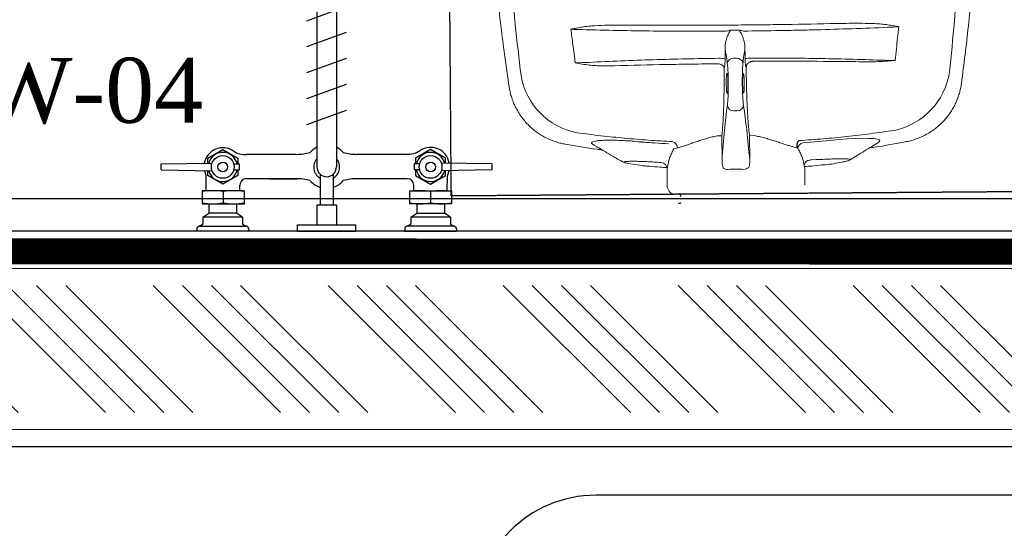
# Model space of a CAD drawing. Header units: millimetres. Extents: x 1277566 to 1493426, y 1039116 to 1145896.
# Tile 80 of 151: x 1372464 to 1373222, y 1133593 to 1133985. Entities that reach past the tile are written whole.
import ezdxf

# ---------------------------------------------------------------- set-up
doc = ezdxf.new("R2010")
doc.units = ezdxf.units.MM
doc.linetypes.add('11aa1PB-bd$0$11aa1PB-af$0$TRATTEGGIATA', pattern=[0.75, 0.5, -0.25])
for name, color, linetype, lineweight in [('CIVIL WALL HATCH', 7, 'Continuous', 5), ('CKD Dimensions', 3, 'Continuous', 0), ('CKD Equipments', 252, 'Continuous', 0), ('FRONT COUNTER', 214, 'Continuous', 18), ('L5', 7, 'Continuous', 25), ('PLASTER', 252, 'Continuous', 9), ('tile finish', 32, 'Continuous', 9)]:
    doc.layers.add(name, color=color, linetype=linetype, lineweight=lineweight)
for name, color, linetype in [('Equipment Name', 8, 'Continuous'), ('FAINTEQUIP', 253, 'Continuous'), ('kitchen equip1', 8, 'Continuous'), ('L11', 6, 'Continuous'), ('TEXT50', 7, 'Continuous')]:
    doc.layers.add(name, color=color, linetype=linetype)
doc.styles.add('CKD_Dimension Text', font='BOOKOS.TTF')

# ---------------------------------------------------------------- blocks, each defined once
blk = doc.blocks.new('G$C4DC229AB')
at = {"linetype": 'Continuous', "lineweight": 0}
for p, q in [((473.73, 640.57), (473.73, 640.59)), ((535.04, 632.46), (535.04, 632.46)), ((548.15, 615.51), (548.15, 615.51)), ((571.62, 605.74), (571.76, 605.73)), ((576.02, 602.55), (575.73, 602.8)), ((577.05, 601.52), (576.02, 602.55)), ((576.85, 601.75), (576.4, 602.17)), ((568.77, 584.57), (582.51, 568.56)), ((607.85, 588.79), (597.49, 581.18)), ((616.45, 587.87), (672.32, 511.86)), ((588.11, 567.61), (589.11, 564.97)), ((617.15, 543.07), (602.15, 532.04)), ((602.15, 532.04), (600, 534.97)), ((614.76, 514.88), (629.76, 525.9)), ((676.3, 518.11), (674.97, 519.38)), ((675.24, 519.8), (676.7, 518.39)), ((676.3, 518.11), (676.31, 518.1)), ((593.75, 511.1), (592.27, 513.11)), ((616.92, 511.95), (614.76, 514.88)), ((660.27, 495.76), (670.63, 503.38)), ((672.28, 505.48), (672.9, 506.97)), ((561.06, 499.12), (560.91, 498.73)), ((585.25, 498.87), (585.27, 498.87)), ((560.89, 487.18), (559.63, 488.89)), ((570.66, 485.46), (571.08, 485.49)), ((642.3, 492.6), (644.52, 490.86)), ((658.75, 489.01), (659.05, 488.52)), ((674.26, 468.89), (671.96, 473.26)), ((674.26, 468.89), (674.41, 468.54)), ((690.57, 420.85), (690.57, 420.85)), ((680.02, 359.91), (680.01, 359.91))]:
    blk.add_line(p, q, dxfattribs=at)
at = {"linetype": 'Continuous', "lineweight": 0, "flags": 128}
blk.add_lwpolyline([(548.14, 615.48), (547.75, 615.66), (546.62, 615.73), (546.26, 614.94), (546.68, 613.35), (547.91, 610.92), (549.85, 607.81), (552.57, 603.95), (555.89, 599.61), (559.86, 594.72), (564.1, 589.77), (568.76, 584.57), (568.76, 584.57), (568.76, 584.57)], dxfattribs=at)
at = {"linetype": 'Continuous', "lineweight": 0}
for centre, radius, start, end in [((497.04, 580.16), 53.92, 47.38659, 117.25573), ((593.86, 583.88), 4.95, 219.74975, 293.86303), ((464.68, 582.8), 7.29, 287.9491, 288.27179), ((586.23, 573.45), 6.14, 232.73703, 287.83062), ((620.69, 539.73), 6.43, 37.3313, 75.51159), ((627.64, 530.27), 6.43, 357.11899, 35.29928), ((672.35, 515.19), 2, 126.31529, 216.31529), ((674.82, 519.18), 0.25, 46.31529, 127.23469), ((588.24, 510.27), 4.93, 35.1623, 118.39819), ((589.84, 508.11), 4.93, 314.23239, 37.46827), ((668.29, 508.9), 5, 337.27905, 36.31529), ((667.67, 507.41), 5, 306.31529, 337.27905), ((568.39, 508.45), 18.59, 213.53841, 228.51285), ((563.41, 491.95), 4.86, 137.88022, 218.91774), ((662.92, 491.62), 4.92, 122.59326, 212.00344), ((564.93, 489.88), 4.86, 213.71284, 294.75036), ((645.45, 488.5), 5.17, 127.50011, 202.12394), ((582.19, 489.72), 18.61, 204.13446, 219.08831), ((629.31, 400.19), 53.92, 315.37529, 25.24355)]:
    blk.add_arc(centre, radius, start, end, dxfattribs=at)
for centre, major_axis, start_param, end_param in [((755.67, 625.74), (192.12, 141.21), 2.309725, 2.586364), ((750.02, 633.43), (192.12, 141.21), 3.696821, 3.973461), ((571.66, 505.29), (16.12, 11.84), 3.824132, 5.727956), ((580.13, 493.77), (16.12, 11.84), 0.555229, 2.459054), ((565.13, 500.67), (12.09, 8.88), 3.449035, 3.871858), ((489.88, 435.73), (95.09, 69.89), 0.682539, 0.730265), ((489.33, 436.48), (95.09, 69.89), 5.55292, 5.600646), ((573.77, 488.91), (12.09, 8.88), 2.411328, 2.834153)]:
    blk.add_ellipse(centre, major_axis=major_axis, ratio=0.087489, start_param=start_param, end_param=end_param, dxfattribs=at)
for points, knots in [([(535.1, 632.52), (535.03, 632.59), (534.06, 633.56), (532, 635.26), (528.93, 637.58), (525.67, 639.65), (522.27, 641.48), (518.62, 643.12), (514.74, 644.51), (510.67, 645.62), (506.58, 646.39), (502.49, 646.83), (498.43, 646.95), (494.42, 646.77), (490.48, 646.3), (486.63, 645.54), (482.89, 644.51), (479.29, 643.22), (476.23, 641.91), (474.42, 640.94), (473.73, 640.56)], [0, 0, 0, 0, 0.0043, 0.062427, 0.120682, 0.179038, 0.237474, 0.295974, 0.360442, 0.424188, 0.487097, 0.549223, 0.610606, 0.671276, 0.731251, 0.79054, 0.849146, 0.907063, 0.964275, 1, 1, 1, 1]), ([(473.74, 640.56), (460.83, 633.52), (434.17, 618.97), (394.62, 595.42), (362.23, 575.25), (343.61, 562.65), (344.71, 563.39)], [0, 0, 0, 0, 0.27832, 0.574596, 0.870871, 1, 1, 1, 1]), ([(555.67, 612.37), (554.79, 613.29), (548.16, 620.24), (541.16, 626.8), (535.08, 632.5)], [0, 0, 0, 0, 0.132817, 1, 1, 1, 1]), ([(404.44, 587.4), (415.64, 594.43), (426.9, 601.34), (449.53, 614.9), (460.91, 621.56), (472.35, 628.09)], [0, 0, 0, 0, 0.5, 0.5, 1, 1, 1, 1]), ([(533.54, 619.84), (537.79, 615.47), (546.3, 606.74), (558.74, 593.21), (570.97, 579.41), (578.89, 569.94), (582.85, 565.21)], [0, 0, 0, 0, 0.249503, 0.499006, 0.749503, 1, 1, 1, 1]), ([(571.76, 605.74), (569.79, 606.54), (565.81, 608.16), (559.77, 610.66), (553.87, 613.12), (550.01, 614.73), (548.18, 615.5)], [0, 0, 0, 0, 0.2528454, 0.5089886, 0.7672662, 1, 1, 1, 1]), ([(589.33, 581.55), (589.33, 581.55), (587.8, 582.33), (586.32, 585.83), (582.94, 589.39), (580.09, 593.21), (577.47, 596.56), (575.25, 599.55), (573.49, 602.01), (572.22, 603.93), (571.53, 605.19), (571.32, 605.81), (571.55, 605.76), (571.62, 605.74)], [0, 0, 0, 0, 0.000001, 0.102794, 0.208141, 0.312848, 0.420372, 0.524648, 0.631769, 0.736112, 0.843311, 0.947618, 1, 1, 1, 1]), ([(575.75, 602.82), (575.46, 603.09), (574.7, 603.78), (573.82, 604.51), (572.96, 605.12), (572.37, 605.5), (571.89, 605.7), (571.77, 605.75)], [0, 0, 0, 0, 0.216023, 0.560392, 0.763973, 0.942309, 1, 1, 1, 1]), ([(587.74, 590.43), (587.19, 591.1), (583.84, 595.17), (580.14, 598.63), (577.05, 601.52)], [0, 0, 0, 0, 0.163282, 1, 1, 1, 1]), ([(596.66, 580.18), (596.56, 580.3), (596.47, 580.41), (596.38, 580.52), (595.27, 581.88), (592.49, 585.27), (589.51, 588.49), (587.72, 590.41)], [-0.033141, -0.033141, -0.033141, -0.033141, 0, 0, 0, 0.400839, 1, 1, 1, 1]), ([(552.9, 498.19), (547.92, 505.02), (542.99, 511.87), (533.21, 525.57), (528.36, 532.43), (518.78, 546.13), (514.05, 552.96), (504.74, 566.56), (500.15, 573.33), (495.64, 580.07)], [0, 0, 0, 0, 0.25, 0.25, 0.5, 0.5, 0.75, 0.75, 1, 1, 1, 1]), ([(508.03, 564.87), (506.18, 567.54), (504.31, 570.19), (501.47, 574.12), (500.52, 575.43), (498.58, 578.01), (497.6, 579.29), (496.59, 580.55)], [0, 0, 0, 0, 0.5, 0.5, 0.75, 0.75, 1, 1, 1, 1]), ([(595.86, 579.35), (595.04, 578.51), (594.26, 577.64), (592.78, 575.83), (592.09, 574.89), (590.79, 572.93), (590.18, 571.92), (589.07, 569.82), (588.56, 568.73), (588.11, 567.61)], [0, 0, 0, 0, 0.25, 0.25, 0.5, 0.5, 0.75, 0.75, 1, 1, 1, 1]), ([(590.05, 580.71), (589.8, 580.98), (589.55, 581.25), (589.33, 581.55), (589.33, 581.55)], [0, 0, 0, 0, 0.9999461, 1, 1, 1, 1]), ([(597.49, 581.18), (597.26, 580.88), (597.11, 580.69), (596.61, 580.13), (596.28, 579.77), (595.86, 579.35)], [0, 0, 0, 0, 0.5, 0.5, 1, 1, 1, 1]), ([(466.92, 575.86), (466.9, 575.92), (466.88, 575.99), (466.86, 576.05), (466.86, 576.06), (466.86, 576.07), (466.85, 576.08)], [0, 0, 0, 0, 0.0002012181, 0.0002012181, 0.0002012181, 0.0002381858, 0.0002381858, 0.0002381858, 0.0002381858]), ([(466.96, 575.87), (466.93, 575.93), (466.9, 575.99), (466.87, 576.05), (466.86, 576.06), (466.86, 576.07), (466.85, 576.08)], [0, 0, 0, 0, 0.0002027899, 0.0002027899, 0.0002027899, 0.000241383, 0.000241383, 0.000241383, 0.000241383]), ([(470.61, 568.2), (469.98, 569.47), (469.35, 570.74), (468.42, 572.65), (468.11, 573.29), (467.66, 574.25), (467.5, 574.57), (467.28, 575.05), (467.2, 575.21), (467.09, 575.45), (467.06, 575.53), (466.99, 575.7), (466.95, 575.78), (466.92, 575.86)], [0, 0, 0, 0, 0.5, 0.5, 0.75, 0.75, 0.875, 0.875, 0.9375, 0.9375, 0.96875, 0.96875, 1, 1, 1, 1]), ([(472.22, 569.3), (483.46, 555.08), (494.73, 540.6), (508.82, 522.16), (511.64, 518.45), (517.27, 511.03), (520.08, 507.3), (528.49, 496.1), (534.07, 488.6), (539.64, 481.06)], [0, 0, 0, 0, 0.5, 0.5, 0.625, 0.625, 0.75, 0.75, 1, 1, 1, 1]), ([(492.99, 535.59), (490.99, 538.23), (489, 540.88), (485.08, 546.2), (483.13, 548.87), (479.33, 554.26), (477.46, 556.97), (474.76, 561.1), (473.87, 562.5), (472.6, 564.61), (472.18, 565.31), (471.38, 566.74), (470.98, 567.47), (470.61, 568.2)], [0, 0, 0, 0, 0.25, 0.25, 0.5, 0.5, 0.75, 0.75, 0.875, 0.875, 0.9375, 0.9375, 1, 1, 1, 1]), ([(589.11, 564.97), (589.42, 564.19), (590.03, 562.63), (590.97, 559.84), (591.97, 556.75), (593.02, 553.4), (594.15, 549.89), (595.39, 546.22), (596.79, 542.4), (598.31, 538.62), (599.46, 536.13), (600, 534.97)], [0, 0, 0, 0, 0.110862, 0.221742, 0.336208, 0.450686, 0.561628, 0.67257, 0.786427, 0.900273, 1, 1, 1, 1]), ([(622.29, 545.95), (621.64, 545.71), (619.76, 544.99), (618.18, 543.82), (617.15, 543.07)], [0, 0, 0, 0, 0.3484193, 1, 1, 1, 1]), ([(632.88, 533.99), (631.53, 535.44), (630.26, 536.98), (627.87, 540.23), (626.78, 541.9), (625.8, 543.63)], [0, 0, 0, 0, 0.5, 0.5, 1, 1, 1, 1]), ([(585.54, 409.68), (578.01, 420.25), (570.42, 430.83), (555.15, 451.94), (547.46, 462.48), (535.87, 478.25), (531.99, 483.5), (524.23, 493.98), (520.34, 499.21), (508.66, 514.86), (500.84, 525.25), (492.99, 535.59)], [0, 0, 0, 0, 0.25, 0.25, 0.5, 0.5, 0.625, 0.625, 0.75, 0.75, 1, 1, 1, 1]), ([(602.15, 532.04), (601.04, 531.02), (599.19, 529.32), (596.13, 526.64), (593.28, 524.21), (590.18, 521.63), (586.89, 518.95), (583.45, 516.2), (579.87, 513.39), (576.14, 510.5), (573.55, 508.54), (572.26, 507.56)], [0, 0, 0, 0, 0.1578809, 0.261641, 0.3654014, 0.4721602, 0.5789187, 0.6826798, 0.7864408, 0.8932205, 1, 1, 1, 1]), ([(629.76, 525.9), (630.35, 526.33), (631.43, 527.12), (632.9, 528.46), (633.67, 529.45), (634.06, 529.95)], [0, 0, 0, 0, 0.374373, 0.684718, 1, 1, 1, 1]), ([(566.09, 500.32), (566.27, 500.54), (566.62, 500.98), (567.96, 502.17), (569.72, 503.6), (571.51, 504.96), (573.32, 506.26), (575.09, 507.47), (576.72, 508.48), (577.69, 509.02), (577.86, 509.04), (577.88, 509.04)], [0, 0, 0, 0, 0.12873, 0.257, 0.385041, 0.513034, 0.593354, 0.721934, 0.850956, 0.980313, 1, 1, 1, 1]), ([(577.88, 509.04), (578.06, 509.09), (578.45, 509.21), (578.2, 508.76), (577.33, 507.88), (575.87, 506.61), (574.18, 505.27), (573.03, 504.41), (572.56, 504.06)], [0, 0, 0, 0, 0.154069, 0.335329, 0.515993, 0.696154, 0.875964, 1, 1, 1, 1]), ([(582.47, 493.66), (584.4, 495.03), (587.61, 497.31), (592.01, 500.36), (595.73, 502.89), (599.36, 505.32), (602.85, 507.6), (606.13, 509.69), (609.21, 511.61), (612.13, 513.37), (613.89, 514.37), (614.76, 514.88)], [0, 0, 0, 0, 0.155431, 0.25949, 0.363548, 0.470649, 0.57775, 0.681803, 0.785857, 0.892928, 1, 1, 1, 1]), ([(616.92, 511.95), (617.86, 511.09), (619.87, 509.27), (622.96, 506.74), (626.17, 504.28), (629.33, 501.97), (632.37, 499.83), (635.22, 497.84), (637.85, 495.99), (640.28, 494.23), (641.63, 493.15), (642.3, 492.6)], [0, 0, 0, 0, 0.099727, 0.210626, 0.321535, 0.435425, 0.549315, 0.660296, 0.771268, 0.885644, 1, 1, 1, 1]), ([(568.98, 501.59), (568.68, 501.4), (567.78, 500.81), (566.73, 500.24), (565.96, 499.94), (566.05, 500.19), (566.09, 500.32)], [0, 0, 0, 0, 0.138475, 0.425595, 0.712972, 1, 1, 1, 1]), ([(572.56, 504.06), (572.34, 503.9), (571.44, 503.25), (570.53, 502.61), (569.56, 501.96), (569.27, 501.78), (568.98, 501.59)], [0, 0, 0, 0, 0.170805, 0.715603, 0.716948, 1, 1, 1, 1]), ([(554.56, 500.19), (554.77, 499.95), (555.01, 499.73), (555.51, 499.33), (555.78, 499.16), (556.34, 498.86), (556.62, 498.74), (557.21, 498.55), (557.51, 498.48), (558.1, 498.39), (558.4, 498.38), (558.98, 498.4), (559.26, 498.43), (559.81, 498.55), (560.08, 498.63), (560.46, 498.79), (560.59, 498.85), (560.83, 498.97), (560.95, 499.05), (561.06, 499.12)], [0, 0, 0, 0, 0.125, 0.125, 0.25, 0.25, 0.375, 0.375, 0.5, 0.5, 0.625, 0.625, 0.75, 0.75, 0.875, 0.875, 0.9375, 0.9375, 1, 1, 1, 1]), ([(560.91, 498.73), (560.86, 498.61), (560.71, 498.42), (560.19, 497.89), (559.85, 497.56), (558.97, 496.8), (558.47, 496.38), (557.32, 495.47), (556.72, 495.01), (556.08, 494.53)], [0, 0, 0, 0, 0.25, 0.25, 0.5, 0.5, 0.75, 0.75, 1, 1, 1, 1]), ([(580.02, 493.91), (579.54, 493.56), (578.36, 492.7), (576.55, 491.48), (574.88, 490.44), (573.77, 489.87), (573.28, 489.75), (573.45, 490.02), (573.51, 490.11)], [0, 0, 0, 0, 0.132098, 0.323567, 0.515414, 0.707812, 0.900839, 1, 1, 1, 1]), ([(573.51, 490.11), (573.53, 490.17), (573.6, 490.36), (574.47, 491.2), (575.96, 492.49), (577.66, 493.83), (579.47, 495.19), (581.34, 496.52), (583.25, 497.79), (584.78, 498.7), (585.29, 498.91), (585.54, 499.01)], [0, 0, 0, 0, 0.060949, 0.185979, 0.310678, 0.434944, 0.512561, 0.636279, 0.760031, 0.884003, 1, 1, 1, 1]), ([(585.54, 499.01), (585.57, 499.02), (585.9, 499.17), (585.93, 498.99), (585.53, 498.42), (584.38, 497.34), (582.71, 495.95), (581.15, 494.74), (580.24, 494.07), (580.02, 493.91)], [0, 0, 0, 0, 0.0125521, 0.1986893, 0.3850478, 0.5712562, 0.7570178, 0.9421233, 1, 1, 1, 1]), ([(644.52, 490.86), (645.72, 490.96), (646.91, 491.12), (649.25, 491.55), (650.4, 491.83), (652.65, 492.48), (653.76, 492.87), (655.93, 493.73), (656.99, 494.22), (658.04, 494.75)], [0, 0, 0, 0, 0.25, 0.25, 0.5, 0.5, 0.75, 0.75, 1, 1, 1, 1]), ([(658.04, 494.75), (658.57, 495.03), (659.01, 495.24), (659.69, 495.54), (659.92, 495.63), (660.27, 495.76)], [0, 0, 0, 0, 0.5, 0.5, 1, 1, 1, 1]), ([(666.16, 483.68), (664.86, 485.96), (662.68, 489.77), (660.27, 493.44), (659.3, 494.91)], [0, 0, 0, 0, 0.598702, 1, 1, 1, 1]), ([(549.55, 489.66), (548.77, 489.12), (548.06, 488.51), (546.71, 487.2), (546.08, 486.5), (544.88, 485.05), (544.31, 484.29), (543.51, 483.11), (543.25, 482.71), (542.77, 481.89), (542.54, 481.47), (542.34, 481.03)], [0, 0, 0, 0, 0.25, 0.25, 0.5, 0.5, 0.75, 0.75, 0.875, 0.875, 1, 1, 1, 1]), ([(549.55, 489.66), (550.01, 489.93), (550.46, 490.19), (551.29, 490.65), (551.67, 490.86), (552.75, 491.41), (553.35, 491.69), (553.84, 491.88)], [0, 0, 0, 0, 0.25, 0.25, 0.5, 0.5, 1, 1, 1, 1]), ([(565.21, 482.11), (565.86, 482.58), (566.48, 483.01), (567.69, 483.83), (568.24, 484.19), (569.23, 484.8), (569.64, 485.03), (570.3, 485.36), (570.53, 485.45), (570.66, 485.46)], [0, 0, 0, 0, 0.25, 0.25, 0.5, 0.5, 0.75, 0.75, 1, 1, 1, 1]), ([(571.62, 479.86), (571.44, 480.13), (571.29, 480.41), (571.01, 480.97), (570.88, 481.26), (570.68, 481.83), (570.6, 482.1), (570.47, 482.65), (570.43, 482.92), (570.39, 483.43), (570.39, 483.67), (570.43, 484.13), (570.47, 484.34), (570.58, 484.73), (570.66, 484.91), (570.8, 485.15), (570.85, 485.23), (570.96, 485.37), (571.02, 485.43), (571.08, 485.49)], [0, 0, 0, 0, 0.125, 0.125, 0.25, 0.25, 0.375, 0.375, 0.5, 0.5, 0.625, 0.625, 0.75, 0.75, 0.875, 0.875, 0.9375, 0.9375, 1, 1, 1, 1]), ([(640.66, 486.55), (643.98, 481.38), (650.62, 471.04), (660.14, 455.27), (669.35, 439.34), (675.17, 428.57), (678.08, 423.19)], [0, 0, 0, 0, 0.249503, 0.499005, 0.749503, 1, 1, 1, 1]), ([(643.76, 485.23), (645.66, 482.27), (647.54, 479.3), (650.34, 474.82), (651.73, 472.58), (653.34, 469.96), (654.14, 468.65), (654.48, 468.08), (654.71, 467.71), (654.82, 467.52), (654.93, 467.33)], [0, 0, 0, 0, 0.5, 0.5, 0.75, 0.875, 0.9375, 0.96875, 0.96875, 1, 1, 1, 1]), ([(659.05, 488.52), (659.91, 487.16), (661.65, 484.38), (664.2, 480.43), (666.66, 476.71), (668.91, 473.42), (670.92, 470.58), (672.61, 468.32), (673.95, 466.67), (674.88, 465.71), (675.4, 465.43), (675.47, 465.88), (675.13, 466.98), (674.55, 468.25), (674.26, 468.89)], [0, 0, 0, 0, 0.0820775, 0.1665466, 0.2486247, 0.333071, 0.415408, 0.5001276, 0.5825184, 0.6672865, 0.7498339, 0.8347659, 0.9162327, 1, 1, 1, 1]), ([(542.34, 481.03), (542.12, 480.53), (541.89, 480.04), (541.44, 479.07), (541.22, 478.58), (540.99, 478.1)], [0, 0, 0, 0, 0.5, 0.5, 1, 1, 1, 1]), ([(562.01, 480.76), (561.69, 480.35), (561.24, 479.86), (560.39, 479), (560.08, 478.69), (559.39, 478.04), (559.01, 477.69), (558.61, 477.33)], [0, 0, 0, 0, 0.5, 0.5, 0.75, 0.75, 1, 1, 1, 1]), ([(628.8, 398.89), (623.71, 405.22), (618.61, 411.62), (608.43, 424.56), (603.33, 431.09), (593.13, 444.31), (588.02, 451), (577.85, 464.43), (572.79, 471.19), (567.75, 477.98)], [0, 0, 0, 0, 0.25, 0.25, 0.5, 0.5, 0.75, 0.75, 1, 1, 1, 1]), ([(571.77, 479.62), (575.7, 474.31), (579.64, 469.01), (587.52, 458.43), (591.47, 453.15), (603.33, 437.37), (611.26, 426.9), (619.22, 416.5)], [0, 0, 0, 0, 0.25, 0.25, 0.5, 0.5, 1, 1, 1, 1]), ([(671.96, 473.26), (670.72, 475.82), (669, 479.34), (666.78, 482.76), (666.18, 483.69)], [0, 0, 0, 0, 0.7275248, 1, 1, 1, 1]), ([(548.22, 473.03), (547.68, 472.96), (547.15, 472.89), (546.08, 472.76), (545.55, 472.69), (545.02, 472.62)], [0, 0, 0, 0, 0.5, 0.5, 1, 1, 1, 1]), ([(547.45, 470.43), (550.22, 466.65), (552.98, 462.85), (558.49, 455.26), (561.24, 451.46), (569.43, 440.08), (574.83, 432.5), (590.84, 409.83), (601.29, 394.78), (611.5, 379.79)], [0, 0, 0, 0, 0.125, 0.125, 0.25, 0.25, 0.5, 0.5, 1, 1, 1, 1]), ([(548.22, 473.03), (548.7, 473.08), (549.17, 473.18), (550.1, 473.4), (550.56, 473.52), (551.92, 473.93), (552.82, 474.25), (554.56, 474.96), (555.41, 475.35), (557.06, 476.25), (557.86, 476.75), (558.61, 477.33)], [0, 0, 0, 0, 0.125, 0.125, 0.25, 0.25, 0.5, 0.5, 0.75, 0.75, 1, 1, 1, 1]), ([(654.93, 467.33), (654.93, 467.33), (654.93, 467.33), (654.93, 467.33), (654.93, 467.33), (654.93, 467.33), (654.93, 467.33)], [0, 0, 0, 0, 0.000000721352, 0.000000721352, 0.000000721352, 0.000001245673, 0.000001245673, 0.000001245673, 0.000001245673]), ([(654.93, 467.33), (654.93, 467.33), (654.93, 467.33), (654.93, 467.33), (654.93, 467.33), (654.93, 467.33)], [0, 0, 0, 0, 0.341802, 0.948176, 1, 1, 1, 1]), ([(654.93, 467.33), (654.93, 467.33), (656, 465.88), (657.62, 462.55), (660.73, 457.75), (663.9, 452.77), (667.14, 448.06), (670.14, 443.97), (672.78, 440.7), (675.01, 438.29), (676.73, 436.88), (677.86, 436.57), (678.38, 437.09), (678.27, 438.13), (678.24, 438.5)], [0, 0, 0, 0, 0.000001, 0.077483, 0.156444, 0.251386, 0.349178, 0.444652, 0.543049, 0.640373, 0.740767, 0.840327, 0.943106, 1, 1, 1, 1]), ([(678.29, 438.55), (678.16, 440.05), (677.83, 443.56), (677.3, 449.4), (676.68, 456.34), (676.26, 461.25), (675.42, 465.81)], [0, 0, 0, 0, 0.179067, 0.418189, 0.690626, 1, 1, 1, 1]), ([(690.62, 420.88), (687, 428.38), (682.82, 437.01), (678.18, 445.4), (677.57, 446.51)], [0, 0, 0, 0, 0.868162, 1, 1, 1, 1]), ([(680.01, 359.91), (680.75, 360.65), (682.4, 362.3), (684.72, 365.08), (686.99, 368.2), (689.03, 371.49), (690.88, 375.03), (692.51, 378.82), (693.86, 382.81), (694.87, 386.86), (695.56, 390.91), (695.93, 394.96), (695.99, 398.98), (695.75, 402.94), (695.23, 406.83), (694.42, 410.63), (693.36, 414.31), (692.11, 417.74), (691.11, 419.88), (690.64, 420.88)], [0, 0, 0, 0, 0.047522, 0.105774, 0.164129, 0.222565, 0.281067, 0.345588, 0.409388, 0.472348, 0.534521, 0.59595, 0.656664, 0.716682, 0.776014, 0.834663, 0.892623, 0.94988, 1, 1, 1, 1]), ([(609.97, 378.59), (609.38, 379.16), (608.81, 379.75), (607.68, 380.95), (607.13, 381.56), (605.5, 383.41), (604.44, 384.66), (601.3, 388.47), (599.27, 391.06), (595.27, 396.3), (593.3, 398.95), (589.39, 404.29), (587.46, 406.98), (585.54, 409.68)], [0, 0, 0, 0, 0.0625, 0.0625, 0.125, 0.125, 0.25, 0.25, 0.5, 0.5, 0.75, 0.75, 1, 1, 1, 1]), ([(619.22, 416.5), (621.22, 413.88), (623.19, 411.23), (626.03, 407.19), (626.97, 405.83), (628.31, 403.77), (628.76, 403.07), (629.62, 401.67), (630.04, 400.96), (630.43, 400.24)], [0, 0, 0, 0, 0.5, 0.5, 0.75, 0.75, 0.875, 0.875, 1, 1, 1, 1]), ([(616.22, 372.74), (616.15, 372.79), (616.08, 372.85), (615.94, 372.97), (615.88, 373.03), (615.68, 373.2), (615.55, 373.32), (615.15, 373.69), (614.89, 373.93), (614.11, 374.66), (613.59, 375.14), (612.03, 376.61), (611, 377.59), (609.97, 378.59)], [0, 0, 0, 0, 0.03125, 0.03125, 0.0625, 0.0625, 0.125, 0.125, 0.25, 0.25, 0.5, 0.5, 1, 1, 1, 1]), ([(616.22, 372.74), (616.27, 372.7), (616.32, 372.67), (616.37, 372.63), (616.38, 372.62), (616.39, 372.62), (616.4, 372.61)], [0, 0, 0, 0, 0.0001941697, 0.0001941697, 0.0001941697, 0.0002311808, 0.0002311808, 0.0002311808, 0.0002311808]), ([(567.76, 259.76), (567.76, 259.76), (584.39, 273.01), (613.3, 297.89), (647.59, 328.6), (669.42, 349.71), (680, 359.93)], [0, 0, 0, 0, 0.128959, 0.425292, 0.721626, 1, 1, 1, 1]), ([(667.68, 362.32), (658.04, 353.36), (648.29, 344.48), (628.58, 326.93), (618.63, 318.25), (608.58, 309.66)], [0, 0, 0, 0, 0.5, 0.5, 1, 1, 1, 1])]:
    blk.add_open_spline(points, degree=3, knots=knots, dxfattribs=at)
for points in [[(466.85, 576.08), (471.83, 578.86), (476.79, 581.67), (481.74, 584.49)], [(481.74, 584.49), (484.36, 585.95), (486.97, 587.42), (489.56, 588.91)], [(495.64, 580.07), (493.67, 582.99), (491.64, 585.94), (489.56, 588.91)], [(496.59, 580.55), (494.32, 583.37), (491.96, 586.15), (489.56, 588.91)], [(466.85, 576.08), (468.64, 573.79), (470.43, 571.53), (472.22, 569.3)], [(554.26, 500.55), (538.62, 521.95), (523.21, 543.4), (508.03, 564.87)], [(554.56, 500.19), (554.45, 500.3), (554.35, 500.42), (554.26, 500.55)], [(572.26, 507.56), (568.53, 504.74), (564.8, 501.93), (561.06, 499.12)], [(556.08, 494.53), (553.9, 492.91), (551.73, 491.28), (549.55, 489.66)], [(571.08, 485.49), (574.88, 488.22), (578.67, 490.94), (582.47, 493.66)], [(539.64, 481.06), (540.08, 480.07), (540.53, 479.08), (540.99, 478.1)], [(545.02, 472.62), (543.68, 474.44), (542.34, 476.27), (540.99, 478.1)], [(558.61, 477.33), (560.81, 478.92), (563.01, 480.51), (565.21, 482.11)], [(571.62, 479.86), (571.67, 479.78), (571.72, 479.7), (571.77, 479.62)], [(547.45, 470.43), (546.63, 471.15), (545.82, 471.88), (545.02, 472.62)], [(635.41, 390.47), (633.2, 393.33), (630.99, 396.14), (628.8, 398.89)], [(630.43, 400.24), (632.21, 397.04), (633.84, 393.77), (635.41, 390.47)], [(635.41, 390.47), (631.91, 387.29), (628.45, 384.07), (625.05, 380.79)], [(611.5, 379.79), (613.11, 377.41), (614.74, 375.02), (616.4, 372.61)], [(625.05, 380.79), (622.15, 378.08), (619.27, 375.35), (616.4, 372.61)]]:
    blk.add_open_spline(points, degree=3, dxfattribs=at)
at = {"layer": 'FAINTEQUIP', "color": 4, "linetype": '11aa1PB-bd$0$11aa1PB-af$0$TRATTEGGIATA'}
for q in [(507.64, 735.7, 0.04), (266.5, 0, 0.04)]:
    blk.add_line((774.14, 373.1, 0.04), q, dxfattribs=at)
at = {"layer": 'TEXT50'}
blk.add_arc((584.27, 569.06), 4.1, 249.6585, 339.26713, dxfattribs=at)
blk = doc.blocks.new('G$CB69860C6')
at = {"layer": 'L11'}
for p, q in [((27.48, 469.31), (27.48, 470.89)), ((67.48, 470.89), (27.48, 470.89)), ((67.48, 469.31), (67.48, 470.89)), ((150.02, 470.89), (105.02, 470.89)), ((105.02, 470.89), (105.02, 465.89)), ((150.02, 470.89), (150.02, 465.89)), ((187.56, 469.31), (187.56, 470.89)), ((187.56, 470.89), (227.56, 470.89)), ((227.56, 469.31), (227.56, 470.89)), ((29.24, 467.03), (65.73, 467.03)), ((31.49, 466.09), (29.24, 467.03)), ((32.25, 460.08), (32.25, 464.96)), ((62.77, 460.08), (62.77, 464.96)), ((63.53, 466.09), (65.78, 467.03)), ((127.52, 465.89), (105.02, 465.89)), ((120.02, 450.89), (120.02, 465.89)), ((150.02, 465.89), (127.52, 465.89)), ((135.02, 450.89), (135.02, 465.89)), ((191.52, 466.09), (189.26, 467.03)), ((225.81, 467.03), (189.31, 467.03)), ((192.27, 460.08), (192.27, 464.96)), ((222.79, 460.08), (222.79, 464.96)), ((223.55, 466.09), (225.81, 467.03)), ((32.25, 460.08), (36.88, 457.02)), ((32.25, 460.08), (62.77, 460.08)), ((36.88, 449.76), (36.88, 457.02)), ((58.09, 457.02), (36.93, 457.02)), ((58.09, 449.76), (58.09, 457.02)), ((62.77, 460.08), (58.14, 457.02)), ((192.27, 460.08), (196.9, 457.02)), ((192.27, 460.08), (222.79, 460.08)), ((196.95, 457.02), (218.11, 457.02)), ((196.95, 449.76), (196.95, 457.02)), ((222.79, 460.08), (218.16, 457.02)), ((218.16, 449.76), (218.16, 457.02)), ((31.37, 439.76), (31.37, 449.76)), ((31.37, 449.76), (47.51, 449.76)), ((47.51, 449.76), (63.65, 449.76)), ((47.51, 440.39), (47.51, 449.14)), ((63.65, 439.76), (63.65, 449.76)), ((120.02, 450.89), (135.02, 450.89)), ((122.52, 427), (122.52, 450.89)), ((132.52, 427), (132.52, 450.89)), ((191.14, 439.76), (191.14, 449.76)), ((207.28, 449.76), (191.14, 449.76)), ((223.42, 449.76), (207.28, 449.76)), ((207.28, 440.39), (207.28, 449.14)), ((223.42, 439.76), (223.42, 449.76)), ((63.65, 439.76), (31.37, 439.76)), ((34.66, 439.76), (34.56, 428.46)), ((60.5, 439.76), (60.5, 435.46)), ((191.14, 439.76), (223.42, 439.76)), ((194.29, 439.76), (194.29, 435.46)), ((220.25, 439.76), (220.35, 428.46)), ((65.5, 430.46), (104.09, 430.46)), ((83.26, 430.46), (104.26, 430.46)), ((171.53, 430.46), (150.17, 430.46)), ((150.95, 430.46), (189.29, 430.46)), ((0, 423.71), (39.3, 424.39)), ((0, 423.71), (0, 419.11)), ((0, 419.11), (39.3, 418.42)), ((55.96, 423.71), (60.06, 423.71)), ((55.96, 419.11), (60.06, 419.11)), ((60.06, 419.11), (60.06, 423.71)), ((120.02, 18.75), (120.02, 421.41)), ((135.02, 18.75), (135.02, 421.41)), ((199.08, 423.71), (194.98, 423.71)), ((194.98, 419.11), (194.98, 423.71)), ((199.08, 419.11), (194.98, 419.11)), ((255.04, 423.71), (215.75, 424.39)), ((255.04, 419.11), (215.75, 418.42)), ((255.04, 423.71), (255.04, 419.11)), ((65.5, 411.71), (104.09, 411.71)), ((83.26, 411.71), (104.26, 411.71)), ((150.95, 411.71), (189.29, 411.71)), ((150.95, 411.71), (189.29, 411.71)), ((112.54, 377.95), (143.08, 389.06)), ((112.54, 357.95), (143.08, 369.06)), ((112.54, 337.95), (143.08, 349.06)), ((112.54, 317.95), (143.08, 329.06)), ((112.54, 297.95), (143.08, 309.06)), ((112.54, 277.95), (143.08, 289.06)), ((112.54, 257.95), (143.08, 269.06)), ((112.54, 237.95), (143.08, 249.06)), ((112.54, 217.95), (143.08, 229.06)), ((112.83, 198.05), (143.37, 209.17)), ((112.83, 178.05), (143.37, 189.17)), ((112.83, 158.05), (143.37, 169.17)), ((112.83, 141.74), (143.37, 152.85)), ((112.83, 121.74), (143.37, 132.85)), ((112.83, 101.74), (143.37, 112.85)), ((112.54, 77.05), (143.08, 88.17)), ((112.54, 57.05), (143.08, 68.17)), ((112.54, 37.05), (143.08, 48.17))]:
    blk.add_line(p, q, dxfattribs=at)
for points in [[(59.04, 423.71), (59.04, 428.06), (47.52, 434.71), (36, 428.06), (36, 424.34)], [(196, 423.71), (196, 428.06), (207.52, 434.71), (219.04, 428.06), (219.04, 424.34)], [(36, 418.48), (36, 414.76), (47.52, 408.1), (59.04, 414.76), (59.04, 419.11)], [(219.04, 418.48), (219.04, 414.76), (207.52, 408.1), (196, 414.76), (196, 419.11)]]:
    blk.add_lwpolyline(points, dxfattribs=at)
for centre, radius in [((47.52, 421.41), 8.75), ((47.52, 421.41), 3.75), ((207.52, 421.41), 8.75), ((207.52, 421.41), 3.75), ((127.52, 18.75), 7.5)]:
    blk.add_circle(centre, radius, dxfattribs=at)
for centre, radius, start, end in [((29.85, 469.31), 2.36, 180, 255), ((31.02, 464.96), 1.23, 0, 67.46622), ((64, 464.96), 1.23, 112.53378, 180), ((65.12, 469.31), 2.36, 285, 0), ((189.92, 469.31), 2.36, 180, 255), ((191.05, 464.96), 1.23, 0, 67.46622), ((224.02, 464.96), 1.23, 112.53378, 180), ((225.2, 469.31), 2.36, 285, 0), ((39.44, 397.34), 52.42, 81.14378, 98.85622), ((55.58, 397.34), 52.42, 81.14378, 98.85622), ((199.21, 397.34), 52.42, 81.14378, 98.85622), ((215.35, 397.34), 52.42, 81.14378, 98.85622), ((39.44, 492.19), 52.42, 261.14378, 278.85622), ((55.58, 492.19), 52.42, 261.14378, 278.85622), ((199.21, 492.19), 52.42, 261.14378, 278.85622), ((215.35, 492.19), 52.42, 261.14378, 278.85622), ((47.52, 421.41), 11.25, 11.79698, 164.85109), ((65.5, 435.46), 5, 180, 270), ((127.46, 421.41), 16.5, 107.43578, 140.3675), ((127.46, 421.41), 16.5, 39.8353, 72.15705), ((189.29, 435.46), 5, 270, 0), ((189.29, 435.46), 5, 270, 0), ((207.52, 421.41), 11.25, 15.14891, 168.20302), ((47.51, 421.41), 14.49, 155.39458, 168.53243), ((32.06, 428.48), 2.5, 335.39458, 359.5), ((104.09, 469.83), 39.37, 270, 285.69248), ((127.52, 386.45), 47.24, 105.68166, 105.69248), ((127.52, 421.41), 10, 120, 221.40962), ((127.52, 421.41), 7.5, 0, 180), ((127.52, 421.41), 10, 318.59038, 60), ((127.52, 386.45), 47.24, 74.30752, 74.52115), ((150.95, 469.83), 39.37, 254.30752, 270), ((222.85, 428.48), 2.5, 180.5, 204.60542), ((207.4, 421.41), 14.49, 11.46757, 24.60542), ((47.51, 420.83), 14.49, 189.12207, 304.66001), ((47.52, 421.41), 11.25, 195.14891, 348.20302), ((207.52, 421.41), 11.25, 191.79698, 344.85109), ((207.52, 421.14), 14.49, 235.5636, 349.62098), ((64.28, 396.57), 15, 97.4316, 124.66001), ((66.3, 384.08), 27.65, 91.64476, 98.22), ((104.26, 372.34), 39.37, 74.29454, 90), ((127.62, 420.77), 16.5, 219.63251, 242.53935), ((127.46, 420.77), 16.5, 297.253, 320.16024), ((150.95, 372.34), 39.37, 90, 105.95036), ((190.9, 396.92), 14.88, 55.50936, 96.22065), ((127.52, 18.75), 18.75, 113.57818, 66.42182)]:
    blk.add_arc(centre, radius, start, end, dxfattribs=at)
blk = doc.blocks.new('G$C283DB1C4')
at = {"layer": 'CKD Dimensions', "ltscale": 0.25}
blk.add_blockref('G$CB69860C6', (0, 0), dxfattribs=at)

msp = doc.modelspace()

# ---------------------------------------------------------------- hatches: boundary and pattern name
at = {"layer": 'CIVIL WALL HATCH'}
h = msp.add_hatch(dxfattribs=at)
h.set_pattern_fill('ANSI34', color=256, scale=5, angle=90)
h.set_pattern_definition([(135, (185545.61, -46618.93), (-67.351921, -67.351921), []), (135, (185545.61, -46596.48), (-67.351921, -67.351921), []), (135, (185545.61, -46574.03), (-67.351921, -67.351921), []), (135, (185545.61, -46551.58), (-67.351921, -67.351921), [])])
h.paths.add_polyline_path([(1369888.3679, 1133780.4442), (1373816.3606, 1133780.4442), (1373816.3606, 1133682.4515), (1369888.3679, 1133682.4515)])

# ---------------------------------------------------------------- linework, layer by layer
for p, q in [((1369862.3642, 1133806.4478), (1373842.3642, 1133806.4478)), ((1369862.3642, 1133656.4478), (1373842.3642, 1133656.4478))]:
    msp.add_line(p, q)
at = {"layer": 'FRONT COUNTER', "const_width": 20}
msp.add_lwpolyline([(1371632.5127, 1133806.4485), (1371632.6163, 1135756.5107), (1368759.9102, 1135756.9113), (1368759.9386, 1138178.9599), (1375023.4587, 1138178.9599), (1375023.4587, 1133806.4478), (1374322.3642, 1133806.4478), (1374322.3642, 1133911.4478), (1373842.3642, 1133911.4478), (1373842.3642, 1133806.4478), (1371632.5127, 1133806.5653)], dxfattribs=at)
at = {"layer": 'kitchen equip1'}
for p, q in [((1373809.131, 1133847.1192), (1371653.3303, 1133847.1192)), ((1373809.131, 1133822.1192), (1371653.3303, 1133822.1192))]:
    msp.add_line(p, q, dxfattribs=at)
at = {"layer": 'L5', "color": 7, "linetype": 'Continuous'}
msp.add_lwpolyline([(1372813.6917, 1133525.2074), (1372813.6917, 1133052.0374, 0.41421356), (1372907.3541, 1132958.375), (1373762.3843, 1132958.375, 0.41421356), (1373856.0466, 1133052.0374), (1373856.0466, 1133525.2074, 0.41421356), (1373762.3843, 1133618.8698), (1372907.3541, 1133618.8698, 0.41421356)], format="xyb", close=True, dxfattribs=at)
at = {"layer": 'PLASTER'}
msp.add_lwpolyline([(1369875.366, 1133793.446), (1373829.3624, 1133793.446), (1373829.3624, 1133669.4496), (1369875.366, 1133669.4496)], close=True, dxfattribs=at)
at = {"layer": 'tile finish'}
msp.add_lwpolyline([(1369862.3642, 1133806.4478), (1373842.3642, 1133806.4478), (1373842.3642, 1133656.4478), (1369862.3642, 1133656.4478)], close=True, dxfattribs=at)

# ---------------------------------------------------------------- block references
at = {"layer": 'CKD Equipments', "ltscale": 0.25}
for name, p, rotation in [('G$C4DC229AB', (1372947.4088, 1134695.3754), 234.1141489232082), ('G$C283DB1C4', (1372827.4876, 1134293.0049), 180)]:
    msp.add_blockref(name, p, dxfattribs=dict(at, rotation=rotation))

# ---------------------------------------------------------------- texts
at = {"layer": 'Equipment Name', "insert": (1372151.2207, 1133955.5627), "char_height": 50, "width": 680.932449, "attachment_point": 1, "style": 'CKD_Dimension Text'}
msp.add_mtext('\\pxqc;DW-04', dxfattribs=at)

doc.saveas('drawing.dxf')
